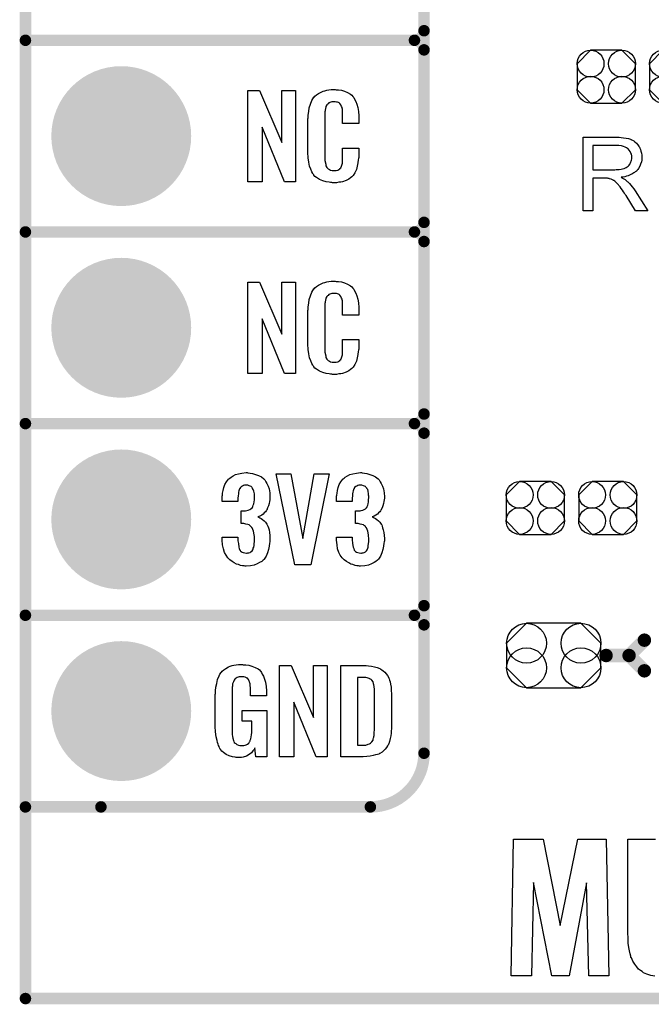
# Model space of a CAD drawing. Extents: x -0.07 to 0.95, y -0.15 to 1.54.
# Tile 1 of 13: x -0.05 to 0.28, y -0.15 to 0.36. Entities that reach past the tile are written whole.
import ezdxf

# ---------------------------------------------------------------- set-up
doc = ezdxf.new("R2010")
doc.units = 0
doc.layers.get('0').update_dxf_attribs({"linetype": 'CONTINUOUS'})
for name, color, linetype in [('gko', 6, 'CONTINUOUS'), ('gto', 2, 'CONTINUOUS'), ('gts', 1, 'CONTINUOUS')]:
    doc.layers.add(name, color=color, linetype=linetype)

# ---------------------------------------------------------------- blocks, each defined once
blk = doc.blocks.new('D41')
at = {"const_width": 0.003}
blk.add_lwpolyline([(-0.0015, 0, 1), (0.0015, 0, 1)], format="xyb", close=True, dxfattribs=at)
blk = doc.blocks.new('D68')
at = {"const_width": 0.0035}
blk.add_lwpolyline([(-0.00175, 0, 1), (0.00175, 0, 1)], format="xyb", close=True, dxfattribs=at)
blk = doc.blocks.new('D71')
blk.add_lwpolyline([(0.0152, -0.0068), (0.0152, 0.0068), (0.0082, 0.0138), (-0.0082, 0.0138), (-0.0152, 0.0068), (-0.0152, -0.0068), (-0.0082, -0.0138), (0.0082, -0.0138)], close=True)
for centre in [(-0.0082, 0.0068), (0.0082, 0.0068), (-0.0082, -0.0068), (0.0082, -0.0068)]:
    blk.add_circle(centre, 0.007)
blk = doc.blocks.new('D77')
blk.add_lwpolyline([(-0.0142, -0.0168), (0.0142, -0.0168), (0.0246, -0.0064), (0.0246, 0.0064), (0.0142, 0.0168), (-0.0142, 0.0168), (-0.0246, 0.0064), (-0.0246, -0.0064)], close=True)
for centre in [(-0.0142, 0.0064), (0.0142, 0.0064), (-0.0142, -0.0064), (0.0142, -0.0064)]:
    blk.add_circle(centre, 0.0104)
blk = doc.blocks.new('D49')
at = {"const_width": 0.0365}
blk.add_lwpolyline([(-0.01825, 0, 1), (0.01825, 0, 1)], format="xyb", close=True, dxfattribs=at)

msp = doc.modelspace()

# ---------------------------------------------------------------- linework, layer by layer
at = {"layer": 'gko', "color": 6, "const_width": 0.006}
for points in [[(-0.05, -0.15), (-0.05, 1.45)], [(-0.05, -0.15), (0.85, -0.15)]]:
    msp.add_lwpolyline(points, dxfattribs=at)
at = {"layer": 'gto', "color": 2}
for points, const_width in [([(0.158, -0.022), (0.158, 0.722)], 0.006), ([(0.158, 0.355), (0.158, 0.445)], 0.006), ([(-0.05, 0.35), (0.153, 0.35)], 0.006), ([(-0.05, 0.35), (0.153, 0.35)], 0.006), ([(0.153, 0.35), (0.153, 0.35)], 0.006), ([(0.153, 0.35), (0.153, 0.35)], 0.006), ([(0.158, 0.345), (0.158, 0.345)], 0.006), ([(0.158, 0.345), (0.158, 0.345)], 0.006), ([(0.158, 0.345), (0.158, 0.345)], 0.006), ([(0.158, 0.345), (0.158, 0.345)], 0.006), ([(0.158, 0.255), (0.158, 0.345)], 0.006), ([(-0.05, 0.25), (0.153, 0.25)], 0.006), ([(-0.05, 0.25), (0.153, 0.25)], 0.006), ([(0.153, 0.25), (0.153, 0.25)], 0.006), ([(0.153, 0.25), (0.153, 0.25)], 0.006), ([(0.158, 0.245), (0.158, 0.245)], 0.006), ([(0.158, 0.245), (0.158, 0.245)], 0.006), ([(0.158, 0.245), (0.158, 0.245)], 0.006), ([(0.158, 0.245), (0.158, 0.245)], 0.006), ([(0.158, 0.155), (0.158, 0.245)], 0.006), ([(-0.05, 0.15), (0.153, 0.15)], 0.006), ([(-0.05, 0.15), (0.153, 0.15)], 0.006), ([(0.153, 0.15), (0.153, 0.15)], 0.006), ([(0.153, 0.15), (0.153, 0.15)], 0.006), ([(0.158, 0.145), (0.158, 0.145)], 0.006), ([(0.158, 0.145), (0.158, 0.145)], 0.006), ([(0.158, 0.145), (0.158, 0.145)], 0.006), ([(0.158, 0.145), (0.158, 0.145)], 0.006), ([(0.158, 0.055), (0.158, 0.145)], 0.006), ([(-0.05, 0.05), (0.153, 0.05)], 0.006), ([(-0.05, 0.05), (0.153, 0.05)], 0.006), ([(0.153, 0.05), (0.153, 0.05)], 0.006), ([(0.153, 0.05), (0.153, 0.05)], 0.006), ([(0.158, 0.045), (0.158, 0.045)], 0.006), ([(0.158, 0.045), (0.158, 0.045)], 0.006), ([(0.158, 0.045), (0.158, 0.045)], 0.006), ([(0.158, 0.045), (0.158, 0.045)], 0.006), ([(0.265, 0.029), (0.273, 0.037)], 0.007), ([(0.253, 0.029), (0.265, 0.029)], 0.007), ([(0.265, 0.029), (0.273, 0.021)], 0.007), ([(-0.05, -0.05), (0.13, -0.05)], 0.006), ([(-0.05, -0.05), (-0.0106, -0.05)], 0.006), ([(0.13, -0.05), (0.13, -0.05)], 0.006), ([(0.13, -0.05), (0.13, -0.05)], 0.006)]:
    msp.add_lwpolyline(points, dxfattribs=dict(at, const_width=const_width))
at = {"layer": 'gto', "color": 2, "const_width": 0.006}
for points in [[(0.153, 0.35, 0.414214), (0.158, 0.355)], [(0.158, 0.345, 0.414214), (0.153, 0.35)], [(0.158, 0.345, 0.414214), (0.153, 0.35)], [(0.153, 0.25, 0.414214), (0.158, 0.255)], [(0.158, 0.245, 0.414214), (0.153, 0.25)], [(0.158, 0.245, 0.414214), (0.153, 0.25)], [(0.153, 0.15, 0.414214), (0.158, 0.155)], [(0.158, 0.145, 0.414214), (0.153, 0.15)], [(0.158, 0.145, 0.414214), (0.153, 0.15)], [(0.153, 0.05, 0.414214), (0.158, 0.055)], [(0.158, 0.045, 0.414214), (0.153, 0.05)], [(0.158, 0.045, 0.414214), (0.153, 0.05)], [(0.13, -0.05, 0.414214), (0.158, -0.022)]]:
    msp.add_lwpolyline(points, format="xyb", dxfattribs=at)
at = {"layer": 'gto', "color": 2}
for points in [[(0.0909, 0.2762), (0.0852, 0.2762), (0.0735, 0.3046), (0.0735, 0.2762), (0.0661, 0.2762), (0.0661, 0.3238), (0.0722, 0.3238), (0.0838, 0.2966), (0.0838, 0.3238), (0.0909, 0.3238), (0.0909, 0.2762)], [(0.1121, 0.3242), (0.1127, 0.3242), (0.1133, 0.3241), (0.1149, 0.3239), (0.1165, 0.3235), (0.1181, 0.3228), (0.1196, 0.3219), (0.1203, 0.3214), (0.1209, 0.3207), (0.121, 0.3205), (0.1214, 0.3201), (0.1218, 0.3192), (0.1224, 0.3181), (0.1229, 0.3167), (0.1234, 0.315), (0.1238, 0.3129), (0.1239, 0.3106), (0.1239, 0.3066), (0.1155, 0.3066), (0.1155, 0.3107), (0.1155, 0.3108), (0.1155, 0.3111), (0.1155, 0.3116), (0.1155, 0.3121), (0.1154, 0.3134), (0.1154, 0.3141), (0.1153, 0.3146), (0.1153, 0.3147), (0.1152, 0.3149), (0.115, 0.3154), (0.1146, 0.3163), (0.1141, 0.317), (0.1139, 0.3172), (0.1137, 0.3173), (0.1133, 0.3175), (0.1129, 0.3177), (0.1124, 0.3178), (0.1117, 0.3179), (0.1106, 0.3179), (0.1103, 0.3179), (0.1098, 0.3179), (0.1088, 0.3175), (0.1083, 0.3173), (0.1079, 0.3169), (0.1077, 0.3167), (0.1073, 0.3163), (0.1068, 0.3154), (0.1065, 0.3143), (0.1065, 0.3142), (0.1065, 0.3141), (0.1064, 0.3137), (0.1064, 0.3132), (0.1063, 0.3127), (0.1063, 0.3119), (0.1062, 0.3111), (0.1062, 0.3102), (0.1062, 0.2895), (0.1062, 0.2894), (0.1062, 0.2889), (0.1063, 0.2882), (0.1063, 0.2873), (0.1067, 0.2854), (0.1068, 0.2845), (0.1072, 0.2837), (0.1073, 0.2836), (0.1074, 0.2834), (0.1077, 0.2832), (0.108, 0.2829), (0.1086, 0.2825), (0.1092, 0.2822), (0.1101, 0.2821), (0.111, 0.282), (0.1114, 0.282), (0.1117, 0.2821), (0.1121, 0.2821), (0.1131, 0.2823), (0.1136, 0.2826), (0.114, 0.2829), (0.1141, 0.2829), (0.1141, 0.2831), (0.1145, 0.2835), (0.115, 0.2844), (0.1153, 0.2854), (0.1153, 0.2855), (0.1154, 0.2857), (0.1154, 0.286), (0.1154, 0.2865), (0.1154, 0.2871), (0.1155, 0.2878), (0.1155, 0.2886), (0.1155, 0.2895), (0.1155, 0.2938), (0.1239, 0.2938), (0.1239, 0.29), (0.1239, 0.2899), (0.1239, 0.2897), (0.1239, 0.2894), (0.1239, 0.2889), (0.1238, 0.2883), (0.1237, 0.2876), (0.1235, 0.2861), (0.1231, 0.2844), (0.1227, 0.2826), (0.1219, 0.2809), (0.121, 0.2794), (0.1209, 0.2792), (0.1204, 0.2788), (0.1197, 0.2782), (0.1187, 0.2775), (0.1173, 0.2769), (0.1155, 0.2762), (0.1146, 0.276), (0.1135, 0.2759), (0.1123, 0.2757), (0.1103, 0.2757), (0.1098, 0.2758), (0.1092, 0.2758), (0.1085, 0.2759), (0.1069, 0.2762), (0.1052, 0.2767), (0.1034, 0.2774), (0.1018, 0.2784), (0.1011, 0.279), (0.1005, 0.2797), (0.1005, 0.2798), (0.1004, 0.2799), (0.1002, 0.2802), (0.1, 0.2805), (0.0995, 0.2814), (0.099, 0.2827), (0.0983, 0.2844), (0.0979, 0.2864), (0.0975, 0.2887), (0.0974, 0.2914), (0.0974, 0.3083), (0.0974, 0.3084), (0.0974, 0.3087), (0.0974, 0.3091), (0.0975, 0.3096), (0.0975, 0.3103), (0.0976, 0.311), (0.0978, 0.3128), (0.0981, 0.3147), (0.0987, 0.3167), (0.0994, 0.3186), (0.1005, 0.3203), (0.1005, 0.3203), (0.1006, 0.3204), (0.101, 0.3209), (0.1018, 0.3216), (0.103, 0.3223), (0.1043, 0.323), (0.1053, 0.3234), (0.1062, 0.3237), (0.1072, 0.324), (0.1084, 0.3241), (0.1096, 0.3243), (0.1116, 0.3243), (0.1121, 0.3242)], [(0.2593, 0.2994), (0.2598, 0.2994), (0.2609, 0.2993), (0.2621, 0.2991), (0.2635, 0.299), (0.2647, 0.2987), (0.2653, 0.2985), (0.2658, 0.2984), (0.2659, 0.2984), (0.2659, 0.2983), (0.2663, 0.2981), (0.2668, 0.2979), (0.2674, 0.2975), (0.268, 0.297), (0.2688, 0.2964), (0.2694, 0.2956), (0.2701, 0.2947), (0.2701, 0.2946), (0.2701, 0.2946), (0.2704, 0.2942), (0.2706, 0.2937), (0.2709, 0.293), (0.2712, 0.2921), (0.2715, 0.2911), (0.2716, 0.2901), (0.2717, 0.2889), (0.2717, 0.2889), (0.2717, 0.2887), (0.2717, 0.2885), (0.2716, 0.2882), (0.2716, 0.2879), (0.2716, 0.2875), (0.2714, 0.2865), (0.271, 0.2854), (0.2706, 0.2843), (0.2699, 0.2831), (0.2695, 0.2825), (0.269, 0.282), (0.269, 0.2819), (0.2689, 0.2819), (0.2688, 0.2817), (0.2685, 0.2815), (0.2682, 0.2813), (0.2679, 0.2811), (0.2675, 0.2808), (0.267, 0.2805), (0.2665, 0.2802), (0.2659, 0.2799), (0.2652, 0.2796), (0.2645, 0.2793), (0.2636, 0.2791), (0.2628, 0.2788), (0.2619, 0.2786), (0.2609, 0.2785), (0.261, 0.2784), (0.2612, 0.2783), (0.2615, 0.2781), (0.262, 0.2779), (0.263, 0.2773), (0.2635, 0.2769), (0.2639, 0.2765), (0.264, 0.2764), (0.2643, 0.2762), (0.2648, 0.2757), (0.2653, 0.2752), (0.2659, 0.2744), (0.2666, 0.2735), (0.2674, 0.2725), (0.2681, 0.2714), (0.2747, 0.261), (0.2684, 0.261), (0.2634, 0.269), (0.2634, 0.269), (0.2633, 0.2692), (0.2631, 0.2693), (0.263, 0.2695), (0.2626, 0.2702), (0.2621, 0.2709), (0.2615, 0.2718), (0.2609, 0.2727), (0.2603, 0.2735), (0.2597, 0.2743), (0.2596, 0.2743), (0.2595, 0.2745), (0.2592, 0.2749), (0.2588, 0.2753), (0.258, 0.2761), (0.2575, 0.2765), (0.2571, 0.2768), (0.257, 0.2769), (0.2569, 0.2769), (0.2567, 0.277), (0.2564, 0.2772), (0.256, 0.2774), (0.2557, 0.2775), (0.2548, 0.2778), (0.2547, 0.2778), (0.2546, 0.2779), (0.2544, 0.2779), (0.2541, 0.2779), (0.2537, 0.278), (0.2533, 0.278), (0.2527, 0.278), (0.2461, 0.278), (0.2461, 0.261), (0.241, 0.261), (0.241, 0.2994), (0.2588, 0.2994), (0.2593, 0.2994)], [(0.2582, 0.2951), (0.2461, 0.2951), (0.2461, 0.2824), (0.2575, 0.2824), (0.2582, 0.2825), (0.259, 0.2825), (0.2599, 0.2826), (0.2608, 0.2827), (0.2616, 0.2829), (0.2624, 0.2831), (0.2625, 0.2831), (0.2628, 0.2833), (0.2631, 0.2834), (0.2635, 0.2836), (0.264, 0.284), (0.2645, 0.2844), (0.265, 0.2849), (0.2654, 0.2854), (0.2655, 0.2855), (0.2656, 0.2857), (0.2658, 0.286), (0.266, 0.2865), (0.2661, 0.287), (0.2663, 0.2875), (0.2664, 0.2882), (0.2665, 0.2889), (0.2665, 0.2889), (0.2665, 0.289), (0.2664, 0.2893), (0.2664, 0.2898), (0.2663, 0.2905), (0.266, 0.2911), (0.2656, 0.2919), (0.2651, 0.2926), (0.2645, 0.2934), (0.2644, 0.2934), (0.2641, 0.2936), (0.2636, 0.2939), (0.2629, 0.2942), (0.2621, 0.2946), (0.261, 0.2949), (0.2597, 0.2951), (0.2582, 0.2951)], [(0.0909, 0.1762), (0.0852, 0.1762), (0.0735, 0.2046), (0.0735, 0.1762), (0.0661, 0.1762), (0.0661, 0.2238), (0.0722, 0.2238), (0.0838, 0.1966), (0.0838, 0.2238), (0.0909, 0.2238), (0.0909, 0.1762)], [(0.1121, 0.2242), (0.1127, 0.2242), (0.1133, 0.2241), (0.1149, 0.2239), (0.1165, 0.2235), (0.1181, 0.2228), (0.1196, 0.2219), (0.1203, 0.2214), (0.1209, 0.2207), (0.121, 0.2205), (0.1214, 0.2201), (0.1218, 0.2192), (0.1224, 0.2181), (0.1229, 0.2167), (0.1234, 0.215), (0.1238, 0.213), (0.1239, 0.2106), (0.1239, 0.2066), (0.1155, 0.2066), (0.1155, 0.2107), (0.1155, 0.2108), (0.1155, 0.2111), (0.1155, 0.2116), (0.1155, 0.2121), (0.1154, 0.2134), (0.1154, 0.2141), (0.1153, 0.2146), (0.1153, 0.2147), (0.1152, 0.2149), (0.115, 0.2154), (0.1146, 0.2163), (0.1141, 0.217), (0.1139, 0.2172), (0.1137, 0.2173), (0.1133, 0.2175), (0.1129, 0.2177), (0.1124, 0.2178), (0.1117, 0.2179), (0.1106, 0.2179), (0.1103, 0.2179), (0.1098, 0.2179), (0.1088, 0.2175), (0.1083, 0.2173), (0.1079, 0.2169), (0.1077, 0.2167), (0.1073, 0.2163), (0.1068, 0.2154), (0.1065, 0.2143), (0.1065, 0.2142), (0.1065, 0.2141), (0.1064, 0.2137), (0.1064, 0.2132), (0.1063, 0.2127), (0.1063, 0.2119), (0.1062, 0.2111), (0.1062, 0.2102), (0.1062, 0.1895), (0.1062, 0.1894), (0.1062, 0.1889), (0.1063, 0.1882), (0.1063, 0.1873), (0.1067, 0.1854), (0.1068, 0.1845), (0.1072, 0.1837), (0.1073, 0.1836), (0.1074, 0.1834), (0.1077, 0.1832), (0.108, 0.1829), (0.1086, 0.1825), (0.1092, 0.1822), (0.1101, 0.1821), (0.111, 0.182), (0.1114, 0.182), (0.1117, 0.1821), (0.1121, 0.1821), (0.1131, 0.1823), (0.1136, 0.1826), (0.114, 0.1829), (0.1141, 0.1829), (0.1141, 0.1831), (0.1145, 0.1835), (0.115, 0.1844), (0.1153, 0.1854), (0.1153, 0.1855), (0.1154, 0.1857), (0.1154, 0.186), (0.1154, 0.1865), (0.1154, 0.187), (0.1155, 0.1878), (0.1155, 0.1886), (0.1155, 0.1895), (0.1155, 0.1938), (0.1239, 0.1938), (0.1239, 0.19), (0.1239, 0.1899), (0.1239, 0.1897), (0.1239, 0.1894), (0.1239, 0.1889), (0.1238, 0.1883), (0.1237, 0.1876), (0.1235, 0.1861), (0.1231, 0.1844), (0.1227, 0.1826), (0.1219, 0.1809), (0.121, 0.1794), (0.1209, 0.1792), (0.1204, 0.1788), (0.1197, 0.1782), (0.1187, 0.1775), (0.1173, 0.1769), (0.1155, 0.1762), (0.1146, 0.176), (0.1135, 0.1759), (0.1123, 0.1757), (0.1103, 0.1757), (0.1098, 0.1758), (0.1092, 0.1758), (0.1085, 0.1759), (0.1069, 0.1762), (0.1052, 0.1767), (0.1034, 0.1774), (0.1018, 0.1784), (0.1011, 0.179), (0.1005, 0.1797), (0.1005, 0.1798), (0.1004, 0.1799), (0.1002, 0.1802), (0.1, 0.1805), (0.0995, 0.1814), (0.099, 0.1827), (0.0983, 0.1844), (0.0979, 0.1864), (0.0975, 0.1887), (0.0974, 0.1914), (0.0974, 0.2083), (0.0974, 0.2084), (0.0974, 0.2087), (0.0974, 0.2091), (0.0975, 0.2096), (0.0975, 0.2103), (0.0976, 0.211), (0.0978, 0.2128), (0.0981, 0.2147), (0.0987, 0.2166), (0.0994, 0.2186), (0.1005, 0.2203), (0.1005, 0.2203), (0.1006, 0.2204), (0.101, 0.2209), (0.1018, 0.2216), (0.103, 0.2223), (0.1043, 0.223), (0.1053, 0.2234), (0.1062, 0.2237), (0.1072, 0.224), (0.1084, 0.2241), (0.1096, 0.2243), (0.1116, 0.2243), (0.1121, 0.2242)], [(0.0661, 0.1243), (0.0672, 0.1242), (0.0685, 0.124), (0.07, 0.1235), (0.0716, 0.123), (0.0731, 0.1222), (0.0744, 0.1211), (0.0746, 0.121), (0.0749, 0.1206), (0.0754, 0.1197), (0.076, 0.1187), (0.0766, 0.1174), (0.0771, 0.1159), (0.0775, 0.1139), (0.0776, 0.1118), (0.0776, 0.1116), (0.0776, 0.1111), (0.0775, 0.1103), (0.0774, 0.1094), (0.0771, 0.1083), (0.0769, 0.1071), (0.0764, 0.106), (0.0759, 0.1049), (0.0758, 0.1048), (0.0756, 0.1044), (0.0752, 0.1039), (0.0746, 0.1034), (0.074, 0.1028), (0.0733, 0.1023), (0.0723, 0.1017), (0.0713, 0.1013), (0.0714, 0.1013), (0.0718, 0.1012), (0.0723, 0.1009), (0.073, 0.1005), (0.0737, 0.1), (0.0746, 0.0993), (0.0753, 0.0985), (0.0759, 0.0975), (0.076, 0.0975), (0.0762, 0.0971), (0.0765, 0.0964), (0.0768, 0.0956), (0.0771, 0.0945), (0.0773, 0.0932), (0.0775, 0.0916), (0.0776, 0.09), (0.0776, 0.0899), (0.0776, 0.0897), (0.0776, 0.0893), (0.0776, 0.0889), (0.0775, 0.0883), (0.0774, 0.0876), (0.0772, 0.0861), (0.0769, 0.0843), (0.0763, 0.0826), (0.0756, 0.0809), (0.0746, 0.0793), (0.0745, 0.0791), (0.074, 0.0788), (0.0733, 0.0781), (0.0722, 0.0775), (0.071, 0.0768), (0.0694, 0.0762), (0.0674, 0.0758), (0.0652, 0.0756), (0.0647, 0.0756), (0.0641, 0.0757), (0.0633, 0.0758), (0.0623, 0.076), (0.0612, 0.0764), (0.0601, 0.0767), (0.059, 0.0773), (0.0578, 0.078), (0.0567, 0.079), (0.0556, 0.08), (0.0547, 0.0814), (0.0538, 0.0828), (0.0533, 0.0847), (0.0529, 0.0867), (0.0527, 0.0891), (0.0527, 0.0908), (0.0609, 0.0908), (0.0609, 0.0894), (0.0609, 0.0892), (0.0609, 0.0889), (0.061, 0.0881), (0.0611, 0.0874), (0.0613, 0.0856), (0.0616, 0.0848), (0.0619, 0.084), (0.062, 0.084), (0.0621, 0.0838), (0.0623, 0.0835), (0.0626, 0.0832), (0.0631, 0.0829), (0.0637, 0.0827), (0.0645, 0.0825), (0.0653, 0.0824), (0.0657, 0.0824), (0.0661, 0.0825), (0.0666, 0.0826), (0.0672, 0.0828), (0.0677, 0.0831), (0.0683, 0.0836), (0.0686, 0.0841), (0.0686, 0.0842), (0.0688, 0.0845), (0.0689, 0.085), (0.0691, 0.0855), (0.0693, 0.0864), (0.0694, 0.0873), (0.0696, 0.0885), (0.0696, 0.0898), (0.0696, 0.09), (0.0696, 0.0904), (0.0695, 0.0911), (0.0694, 0.092), (0.069, 0.0938), (0.0687, 0.0948), (0.0683, 0.0956), (0.0682, 0.0957), (0.068, 0.096), (0.0677, 0.0963), (0.0672, 0.0966), (0.0667, 0.0971), (0.066, 0.0974), (0.065, 0.0976), (0.064, 0.0978), (0.0626, 0.0978), (0.0626, 0.1044), (0.0644, 0.1044), (0.0649, 0.1045), (0.0656, 0.1046), (0.0663, 0.1048), (0.0671, 0.1051), (0.0677, 0.1055), (0.0683, 0.1061), (0.0684, 0.1062), (0.0685, 0.1063), (0.0686, 0.1068), (0.0689, 0.1074), (0.0692, 0.1081), (0.0694, 0.1091), (0.0695, 0.1102), (0.0696, 0.1115), (0.0696, 0.1117), (0.0696, 0.1121), (0.0695, 0.1126), (0.0695, 0.1133), (0.0691, 0.1148), (0.0689, 0.1156), (0.0685, 0.1162), (0.0685, 0.1163), (0.0684, 0.1165), (0.0681, 0.1168), (0.0678, 0.1171), (0.0673, 0.1173), (0.0667, 0.1176), (0.066, 0.1178), (0.0651, 0.1179), (0.0648, 0.1179), (0.0643, 0.1178), (0.0638, 0.1177), (0.0633, 0.1174), (0.0627, 0.1172), (0.0622, 0.1167), (0.0618, 0.1161), (0.0618, 0.116), (0.0617, 0.1159), (0.0615, 0.1154), (0.0613, 0.1149), (0.0612, 0.1142), (0.0611, 0.1134), (0.061, 0.1123), (0.0609, 0.1111), (0.0609, 0.1094), (0.0527, 0.1094), (0.0527, 0.1116), (0.0527, 0.1117), (0.0527, 0.1119), (0.0527, 0.1122), (0.0528, 0.1126), (0.0529, 0.1137), (0.0531, 0.1151), (0.0536, 0.1166), (0.0541, 0.1182), (0.0549, 0.1197), (0.056, 0.121), (0.0562, 0.1212), (0.0566, 0.1216), (0.0573, 0.1221), (0.0584, 0.1227), (0.0597, 0.1234), (0.0612, 0.1238), (0.063, 0.1242), (0.0651, 0.1244), (0.0657, 0.1244), (0.0661, 0.1243)], [(0.099, 0.0763), (0.0905, 0.0763), (0.0808, 0.1238), (0.0885, 0.1238), (0.0948, 0.0901), (0.1007, 0.1238), (0.1085, 0.1238), (0.099, 0.0763)], [(0.1258, 0.1243), (0.1269, 0.1242), (0.1282, 0.124), (0.1297, 0.1235), (0.1313, 0.123), (0.1327, 0.1222), (0.134, 0.1211), (0.1342, 0.121), (0.1346, 0.1206), (0.1351, 0.1197), (0.1357, 0.1187), (0.1363, 0.1174), (0.1368, 0.1159), (0.1372, 0.1139), (0.1373, 0.1118), (0.1373, 0.1116), (0.1373, 0.1111), (0.1372, 0.1103), (0.1371, 0.1094), (0.1368, 0.1083), (0.1365, 0.1071), (0.1361, 0.106), (0.1355, 0.1049), (0.1354, 0.1048), (0.1352, 0.1044), (0.1349, 0.1039), (0.1343, 0.1034), (0.1337, 0.1028), (0.1329, 0.1023), (0.132, 0.1017), (0.131, 0.1013), (0.1311, 0.1013), (0.1314, 0.1012), (0.132, 0.1009), (0.1326, 0.1005), (0.1334, 0.1), (0.1342, 0.0993), (0.135, 0.0985), (0.1356, 0.0975), (0.1357, 0.0975), (0.1359, 0.0971), (0.1362, 0.0964), (0.1364, 0.0956), (0.1367, 0.0945), (0.137, 0.0932), (0.1372, 0.0916), (0.1373, 0.09), (0.1373, 0.0899), (0.1373, 0.0897), (0.1373, 0.0893), (0.1373, 0.0889), (0.1372, 0.0883), (0.1371, 0.0876), (0.1369, 0.0861), (0.1365, 0.0843), (0.136, 0.0826), (0.1352, 0.0809), (0.1342, 0.0793), (0.1341, 0.0791), (0.1337, 0.0788), (0.1329, 0.0781), (0.1319, 0.0775), (0.1306, 0.0768), (0.129, 0.0762), (0.1271, 0.0758), (0.1249, 0.0756), (0.1243, 0.0756), (0.1238, 0.0757), (0.1229, 0.0758), (0.122, 0.076), (0.1209, 0.0764), (0.1198, 0.0767), (0.1187, 0.0773), (0.1175, 0.078), (0.1164, 0.079), (0.1153, 0.08), (0.1143, 0.0814), (0.1135, 0.0828), (0.1129, 0.0847), (0.1126, 0.0867), (0.1124, 0.0891), (0.1124, 0.0908), (0.1205, 0.0908), (0.1205, 0.0894), (0.1205, 0.0892), (0.1205, 0.0889), (0.1206, 0.0881), (0.1207, 0.0874), (0.121, 0.0856), (0.1213, 0.0848), (0.1215, 0.084), (0.1216, 0.084), (0.1217, 0.0838), (0.122, 0.0835), (0.1223, 0.0832), (0.1227, 0.0829), (0.1234, 0.0827), (0.1241, 0.0825), (0.125, 0.0824), (0.1253, 0.0824), (0.1258, 0.0825), (0.1263, 0.0826), (0.1268, 0.0828), (0.1274, 0.0831), (0.1279, 0.0836), (0.1283, 0.0841), (0.1283, 0.0842), (0.1285, 0.0845), (0.1286, 0.085), (0.1288, 0.0855), (0.1289, 0.0864), (0.129, 0.0873), (0.1292, 0.0885), (0.1292, 0.0898), (0.1292, 0.09), (0.1292, 0.0904), (0.1291, 0.0911), (0.129, 0.092), (0.1287, 0.0938), (0.1284, 0.0948), (0.1279, 0.0956), (0.1278, 0.0957), (0.1277, 0.096), (0.1274, 0.0963), (0.1269, 0.0966), (0.1264, 0.0971), (0.1256, 0.0974), (0.1247, 0.0976), (0.1237, 0.0978), (0.1223, 0.0978), (0.1223, 0.1044), (0.124, 0.1044), (0.1246, 0.1045), (0.1252, 0.1046), (0.126, 0.1048), (0.1267, 0.1051), (0.1274, 0.1055), (0.1279, 0.1061), (0.128, 0.1062), (0.1281, 0.1063), (0.1283, 0.1068), (0.1286, 0.1074), (0.1289, 0.1081), (0.129, 0.1091), (0.1291, 0.1102), (0.1292, 0.1115), (0.1292, 0.1117), (0.1292, 0.1121), (0.1291, 0.1126), (0.1291, 0.1133), (0.1288, 0.1148), (0.1286, 0.1156), (0.1282, 0.1162), (0.1282, 0.1163), (0.128, 0.1165), (0.1277, 0.1168), (0.1275, 0.1171), (0.127, 0.1173), (0.1264, 0.1176), (0.1256, 0.1178), (0.1248, 0.1179), (0.1244, 0.1179), (0.124, 0.1178), (0.1235, 0.1177), (0.1229, 0.1174), (0.1224, 0.1172), (0.1218, 0.1167), (0.1215, 0.1161), (0.1215, 0.116), (0.1214, 0.1159), (0.1212, 0.1154), (0.121, 0.1149), (0.1209, 0.1142), (0.1207, 0.1134), (0.1206, 0.1123), (0.1205, 0.1111), (0.1205, 0.1094), (0.1124, 0.1094), (0.1124, 0.1116), (0.1124, 0.1117), (0.1124, 0.1119), (0.1124, 0.1122), (0.1125, 0.1126), (0.1126, 0.1137), (0.1128, 0.1151), (0.1132, 0.1166), (0.1138, 0.1182), (0.1145, 0.1197), (0.1156, 0.121), (0.1158, 0.1212), (0.1163, 0.1216), (0.1169, 0.1221), (0.118, 0.1227), (0.1193, 0.1234), (0.1209, 0.1238), (0.1227, 0.1242), (0.1248, 0.1244), (0.1253, 0.1244), (0.1258, 0.1243)], [(0.0637, 0.0242), (0.0644, 0.0242), (0.065, 0.0241), (0.0665, 0.0239), (0.0682, 0.0235), (0.0698, 0.0228), (0.0714, 0.022), (0.0721, 0.0215), (0.0727, 0.0208), (0.0728, 0.0206), (0.0732, 0.0202), (0.0736, 0.0193), (0.0743, 0.0182), (0.0748, 0.0167), (0.0753, 0.015), (0.0757, 0.0129), (0.0758, 0.0105), (0.0758, 0.008), (0.0674, 0.008), (0.0674, 0.0106), (0.0674, 0.0107), (0.0674, 0.0111), (0.0674, 0.0116), (0.0674, 0.0121), (0.0672, 0.0134), (0.0672, 0.0142), (0.0671, 0.0147), (0.0671, 0.0148), (0.067, 0.015), (0.067, 0.0153), (0.0668, 0.0156), (0.0664, 0.0164), (0.0658, 0.0171), (0.0656, 0.0172), (0.0653, 0.0174), (0.065, 0.0176), (0.0646, 0.0177), (0.064, 0.0179), (0.0635, 0.0179), (0.0623, 0.0179), (0.062, 0.0179), (0.0615, 0.0179), (0.0604, 0.0175), (0.0599, 0.0172), (0.0595, 0.0168), (0.0593, 0.0167), (0.0589, 0.0161), (0.0585, 0.0153), (0.0581, 0.0142), (0.0581, 0.0141), (0.0581, 0.0139), (0.058, 0.0135), (0.058, 0.013), (0.0579, 0.0124), (0.0579, 0.0117), (0.0578, 0.0108), (0.0578, 0.0099), (0.0578, -0.01), (0.0578, -0.0102), (0.0578, -0.0106), (0.0579, -0.0114), (0.0579, -0.0123), (0.0581, -0.0132), (0.0583, -0.0142), (0.0585, -0.0153), (0.0588, -0.0161), (0.0589, -0.0162), (0.059, -0.0164), (0.0594, -0.0167), (0.0598, -0.017), (0.0603, -0.0174), (0.0611, -0.0178), (0.0619, -0.0179), (0.0629, -0.018), (0.0634, -0.018), (0.0639, -0.0179), (0.0646, -0.0178), (0.0652, -0.0176), (0.0659, -0.0172), (0.0665, -0.0167), (0.067, -0.016), (0.0671, -0.0159), (0.0672, -0.0156), (0.0673, -0.0151), (0.0676, -0.0144), (0.0678, -0.0135), (0.068, -0.0124), (0.0681, -0.0111), (0.0682, -0.0096), (0.0682, -0.0052), (0.0631, -0.0052), (0.0631, 0.0003), (0.0759, 0.0003), (0.0759, -0.0238), (0.0703, -0.0238), (0.0697, -0.0191), (0.0697, -0.0192), (0.0697, -0.0193), (0.0693, -0.02), (0.0687, -0.0208), (0.0679, -0.0217), (0.0668, -0.0227), (0.0654, -0.0235), (0.0637, -0.0241), (0.0627, -0.0242), (0.0617, -0.0243), (0.0611, -0.0243), (0.0606, -0.0242), (0.06, -0.0242), (0.0594, -0.0241), (0.058, -0.0238), (0.0563, -0.0233), (0.0548, -0.0226), (0.0533, -0.0216), (0.0525, -0.021), (0.052, -0.0203), (0.052, -0.0202), (0.0519, -0.0201), (0.0517, -0.0198), (0.0515, -0.0195), (0.0513, -0.0191), (0.0511, -0.0185), (0.0508, -0.0179), (0.0505, -0.0172), (0.0502, -0.0164), (0.05, -0.0154), (0.0495, -0.0134), (0.0491, -0.0109), (0.049, -0.0081), (0.049, 0.0079), (0.049, 0.008), (0.049, 0.0082), (0.049, 0.0086), (0.0491, 0.0092), (0.0491, 0.0099), (0.0492, 0.0106), (0.0494, 0.0125), (0.0498, 0.0144), (0.0503, 0.0165), (0.0511, 0.0184), (0.0515, 0.0193), (0.0521, 0.0202), (0.0521, 0.0203), (0.0523, 0.0203), (0.0526, 0.0208), (0.0535, 0.0215), (0.0546, 0.0223), (0.056, 0.023), (0.0569, 0.0234), (0.0578, 0.0237), (0.0588, 0.024), (0.06, 0.0241), (0.0612, 0.0243), (0.0633, 0.0243), (0.0637, 0.0242)], [(0.1074, -0.0238), (0.1017, -0.0238), (0.09, 0.0046), (0.09, -0.0238), (0.0826, -0.0238), (0.0826, 0.0238), (0.0887, 0.0238), (0.1003, -0.0034), (0.1003, 0.0238), (0.1074, 0.0238), (0.1074, -0.0238)], [(0.1278, 0.0237), (0.1291, 0.0236), (0.1306, 0.0234), (0.1321, 0.0231), (0.1336, 0.0228), (0.1349, 0.0222), (0.1351, 0.0221), (0.1354, 0.0219), (0.136, 0.0216), (0.1367, 0.021), (0.1375, 0.0203), (0.1383, 0.0195), (0.139, 0.0185), (0.1396, 0.0174), (0.1397, 0.0172), (0.1398, 0.0168), (0.14, 0.0161), (0.1403, 0.0152), (0.1405, 0.014), (0.1408, 0.0125), (0.1409, 0.0108), (0.141, 0.009), (0.141, -0.0083), (0.141, -0.0084), (0.141, -0.0086), (0.141, -0.0089), (0.141, -0.0093), (0.1409, -0.0103), (0.1408, -0.0115), (0.1406, -0.0129), (0.1404, -0.0143), (0.14, -0.0158), (0.1396, -0.0171), (0.1395, -0.0173), (0.1393, -0.0177), (0.1389, -0.0182), (0.1385, -0.019), (0.1378, -0.0198), (0.1371, -0.0206), (0.1361, -0.0214), (0.135, -0.0221), (0.1348, -0.0222), (0.1344, -0.0224), (0.1337, -0.0227), (0.1326, -0.0229), (0.1314, -0.0232), (0.1299, -0.0235), (0.1281, -0.0237), (0.1262, -0.0238), (0.1146, -0.0238), (0.1146, 0.0238), (0.1268, 0.0238), (0.1278, 0.0237)], [(0.1269, 0.0176), (0.1233, 0.0176), (0.1233, -0.0178), (0.1265, -0.0178), (0.127, -0.0177), (0.1276, -0.0177), (0.1289, -0.0173), (0.1296, -0.0171), (0.1302, -0.0167), (0.1302, -0.0167), (0.1303, -0.0166), (0.1308, -0.016), (0.1314, -0.0152), (0.1315, -0.0146), (0.1317, -0.014), (0.1317, -0.0139), (0.1318, -0.0136), (0.1318, -0.0132), (0.1319, -0.0127), (0.132, -0.0119), (0.132, -0.011), (0.1321, -0.0099), (0.1321, -0.0087), (0.1321, 0.0095), (0.1321, 0.0097), (0.1321, 0.0101), (0.1321, 0.0106), (0.1321, 0.0113), (0.1319, 0.0129), (0.1318, 0.0137), (0.1317, 0.0143), (0.1317, 0.0144), (0.1316, 0.0146), (0.1315, 0.0149), (0.1314, 0.0153), (0.1308, 0.0161), (0.1304, 0.0165), (0.13, 0.0167), (0.1299, 0.0167), (0.1297, 0.0168), (0.1294, 0.017), (0.1289, 0.0172), (0.1284, 0.0173), (0.1277, 0.0175), (0.1269, 0.0176)], [(0.2545, -0.1382), (0.244, -0.1382), (0.2428, -0.0897), (0.2337, -0.1382), (0.2247, -0.1382), (0.2152, -0.0894), (0.2141, -0.1382), (0.2034, -0.1382), (0.2047, -0.0668), (0.2201, -0.0668), (0.229, -0.1119), (0.2383, -0.0668), (0.2531, -0.0668), (0.2545, -0.1382)], [(0.2785, -0.1384), (0.2764, -0.1379), (0.2743, -0.1373), (0.2725, -0.1365), (0.2724, -0.1364), (0.2719, -0.1359), (0.271, -0.1354), (0.27, -0.1346), (0.2691, -0.1334), (0.268, -0.1321), (0.267, -0.1305), (0.2662, -0.1287), (0.266, -0.1285), (0.2659, -0.1278), (0.2656, -0.1266), (0.2653, -0.1251), (0.2649, -0.1233), (0.2646, -0.1211), (0.2645, -0.1185), (0.2644, -0.1157), (0.2644, -0.0668), (0.2787, -0.0668)]]:
    msp.add_lwpolyline(points, dxfattribs=at)

# ---------------------------------------------------------------- block references
at = {"layer": 'gko'}
msp.add_blockref('D41', (-0.05, -0.15), dxfattribs=at)
msp.add_blockref('D41', (-0.05, -0.15), dxfattribs=at)
at = {"layer": 'gto'}
for name, p in [('D41', (0.158, 0.355)), ('D41', (0.158, 0.355)), ('D41', (-0.05, 0.35)), ('D41', (-0.05, 0.35)), ('D41', (0.153, 0.35)), ('D41', (0.153, 0.35)), ('D41', (0.153, 0.35)), ('D41', (0.153, 0.35)), ('D41', (0.153, 0.35)), ('D41', (0.153, 0.35)), ('D41', (0.153, 0.35)), ('D41', (0.158, 0.345)), ('D41', (0.158, 0.345)), ('D41', (0.158, 0.345)), ('D41', (0.158, 0.345)), ('D41', (0.158, 0.345)), ('D41', (0.158, 0.345)), ('D41', (0.158, 0.345)), ('D41', (0.158, 0.255)), ('D41', (0.158, 0.255)), ('D41', (-0.05, 0.25)), ('D41', (-0.05, 0.25)), ('D41', (0.153, 0.25)), ('D41', (0.153, 0.25)), ('D41', (0.153, 0.25)), ('D41', (0.153, 0.25)), ('D41', (0.153, 0.25)), ('D41', (0.153, 0.25)), ('D41', (0.153, 0.25)), ('D41', (0.158, 0.245)), ('D41', (0.158, 0.245)), ('D41', (0.158, 0.245)), ('D41', (0.158, 0.245)), ('D41', (0.158, 0.245)), ('D41', (0.158, 0.245)), ('D41', (0.158, 0.245)), ('D41', (0.158, 0.155)), ('D41', (0.158, 0.155)), ('D41', (-0.05, 0.15)), ('D41', (-0.05, 0.15)), ('D41', (0.153, 0.15)), ('D41', (0.153, 0.15)), ('D41', (0.153, 0.15)), ('D41', (0.153, 0.15)), ('D41', (0.153, 0.15)), ('D41', (0.153, 0.15)), ('D41', (0.153, 0.15)), ('D41', (0.158, 0.145)), ('D41', (0.158, 0.145)), ('D41', (0.158, 0.145)), ('D41', (0.158, 0.145)), ('D41', (0.158, 0.145)), ('D41', (0.158, 0.145)), ('D41', (0.158, 0.145)), ('D41', (0.158, 0.055)), ('D41', (0.158, 0.055)), ('D41', (-0.05, 0.05)), ('D41', (-0.05, 0.05)), ('D41', (0.153, 0.05)), ('D41', (0.153, 0.05)), ('D41', (0.153, 0.05)), ('D41', (0.153, 0.05)), ('D41', (0.153, 0.05)), ('D41', (0.153, 0.05)), ('D41', (0.153, 0.05)), ('D41', (0.158, 0.045)), ('D41', (0.158, 0.045)), ('D41', (0.158, 0.045)), ('D41', (0.158, 0.045)), ('D41', (0.158, 0.045)), ('D41', (0.158, 0.045)), ('D68', (0.273, 0.037)), ('D68', (0.253, 0.029)), ('D68', (0.265, 0.029)), ('D68', (0.265, 0.029)), ('D68', (0.265, 0.029)), ('D68', (0.273, 0.021)), ('D41', (0.158, -0.022)), ('D41', (0.158, -0.022)), ('D41', (-0.05, -0.05)), ('D41', (-0.05, -0.05)), ('D41', (-0.0106, -0.05)), ('D41', (0.13, -0.05)), ('D41', (0.13, -0.05)), ('D41', (0.13, -0.05)), ('D41', (0.13, -0.05))]:
    msp.add_blockref(name, p, dxfattribs=at)
at = {"layer": 'gts'}
for name, p in [('D71', (0.2531, 0.331)), ('D71', (0.2909, 0.331)), ('D49', (0, 0.3)), ('D49', (0, 0.2)), ('D49', (0, 0.1)), ('D71', (0.2161, 0.106)), ('D71', (0.2539, 0.106)), ('D77', (0.2257, 0.029)), ('D49', (0, 0))]:
    msp.add_blockref(name, p, dxfattribs=at)

doc.saveas('drawing.dxf')
